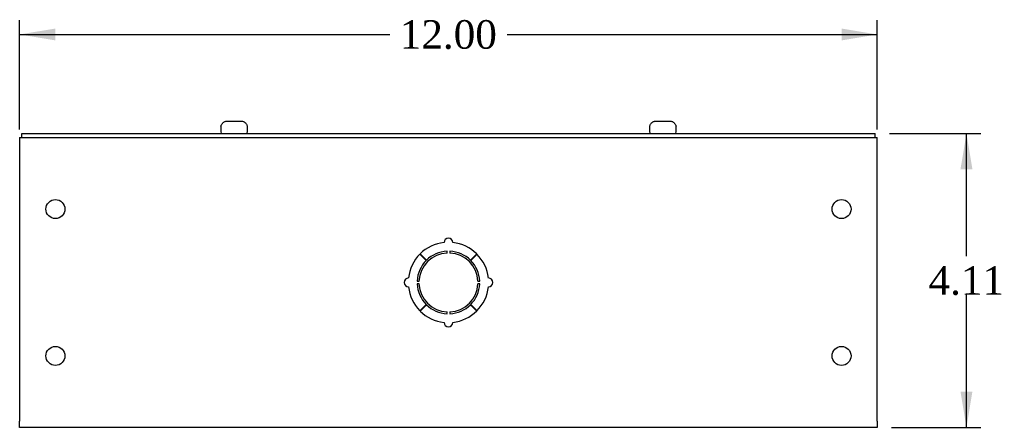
# Model space of a CAD drawing. Header units: inches. Extents: x 0.2 to 65.9, y -0.4 to 43.8.
# Tile 3 of 5: x 34.6 to 48.4, y 19.5 to 25.2. Entities that reach past the tile are written whole.
import ezdxf
from ezdxf.enums import TextEntityAlignment as Align

# ---------------------------------------------------------------- set-up
doc = ezdxf.new("R2010")
doc.units = ezdxf.units.IN
doc.header["$MEASUREMENT"] = 0
for name, color, linetype in [('COM56306-2', 7, 'Continuous'), ('COM70722-1', 7, 'Continuous'), ('Default', 7, 'Continuous'), ('SCS19515', 7, 'Continuous')]:
    doc.layers.add(name, color=color, linetype=linetype)
doc.styles.add('SEACAD_Times_New_Roman', font='times.ttf')
doc.dimstyles.new('HAMMOND_(STH_-_66x44)', dxfattribs={"dimtxt": 0.4, "dimasz": 0.5, "dimexe": 0.2, "dimexo": 0.2, "dimgap": 0.1, "dimtad": 0, "dimtih": 1, "dimtoh": 1, "dimzin": 0, "dimdsep": 46, "dimtxsty": 'SEACAD_Times_New_Roman', "dimblk1": '_SE_FILLED', "dimblk2": '_SE_FILLED', "dimsah": 1, "dimcen": 0.2, "dimadec": 0, "dimazin": 0, "dimtfac": 0.8, "dimtofl": 0, "dimtmove": 0, "dimatfit": 3, "dimfxl": 1, "dimtolj": 1, "dimtzin": 0, "dimarcsym": 0})

# ---------------------------------------------------------------- blocks, each defined once
blk = doc.blocks.new('SE3')
at = {"layer": 'COM56306-2', "color": 7, "linetype": 'Continuous'}
for p, q in [((34.66, 23.574), (46.597, 23.574)), ((34.66, 23.517), (34.66, 23.574)), ((46.597, 23.517), (46.597, 23.574)), ((34.66, 23.517), (46.597, 23.517))]:
    blk.add_line(p, q, dxfattribs=at)
at = {"layer": 'COM70722-1', "color": 7, "linetype": 'Continuous'}
for p, q in [((34.628, 23.517), (34.66, 23.517)), ((34.628, 23.517), (34.628, 23.431)), ((34.628, 23.431), (34.628, 19.546)), ((46.597, 23.517), (46.628, 23.517)), ((46.628, 23.431), (46.628, 23.517)), ((46.628, 19.546), (46.628, 23.431)), ((40.608, 21.901), (40.608, 21.926)), ((40.648, 21.926), (40.648, 21.901)), ((40.229, 21.885), (40.318, 21.797)), ((40.32, 21.8), (40.232, 21.888)), ((41.024, 21.888), (40.936, 21.8)), ((40.939, 21.797), (41.028, 21.885)), ((40.191, 21.509), (40.216, 21.509)), ((41.04, 21.509), (41.065, 21.509)), ((40.216, 21.469), (40.191, 21.469)), ((41.065, 21.469), (41.04, 21.469)), ((40.318, 21.181), (40.229, 21.093)), ((40.232, 21.089), (40.32, 21.178)), ((40.936, 21.178), (41.024, 21.089)), ((41.028, 21.093), (40.939, 21.181)), ((40.608, 21.052), (40.608, 21.077)), ((40.648, 21.077), (40.648, 21.052)), ((34.628, 19.46), (34.628, 19.546)), ((46.628, 19.46), (34.628, 19.46)), ((46.628, 19.546), (46.628, 19.46))]:
    blk.add_line(p, q, dxfattribs=at)
for centre in [(35.128, 22.517), (46.128, 22.517), (35.128, 20.46), (46.128, 20.46)]:
    blk.add_circle(centre, 0.133, dxfattribs=at)
for centre, radius, start, end in [((40.628, 21.489), 0.563, 96.3794, 134.75), ((40.628, 22.048), 0.0625, 0, 180), ((40.628, 21.489), 0.562, 45.25, 83.6206), ((40.628, 21.489), 0.438, 92.6201, 134.75), ((40.628, 21.489), 0.438, 45.25, 87.3799), ((40.628, 21.489), 0.563, 135.25, 173.6206), ((40.628, 21.489), 0.438, 135.25, 177.3799), ((40.628, 21.489), 0.413, 92.7791, 177.2209), ((40.628, 21.489), 0.413, 2.7791, 87.2209), ((40.628, 21.489), 0.438, 2.6201, 44.75), ((40.628, 21.489), 0.562, 6.3794, 44.75), ((40.069, 21.489), 0.0625, 90, 270), ((41.187, 21.489), 0.0625, 270, 90), ((40.628, 21.489), 0.563, 186.3794, 224.75), ((40.628, 21.489), 0.438, 182.6201, 224.75), ((40.628, 21.489), 0.413, 182.7791, 267.2209), ((40.628, 21.489), 0.413, 272.7791, 357.2209), ((40.628, 21.489), 0.438, 315.25, 357.3799), ((40.628, 21.489), 0.562, 315.25, 353.6206), ((40.628, 21.489), 0.563, 225.25, 263.6206), ((40.628, 21.489), 0.438, 225.25, 267.3799), ((40.628, 21.489), 0.438, 272.6201, 314.75), ((40.628, 21.489), 0.562, 276.3794, 314.75), ((40.628, 20.93), 0.0625, 180, 0)]:
    blk.add_arc(centre, radius, start, end, dxfattribs=at)
at = {"layer": 'SCS19515', "color": 7, "linetype": 'Continuous'}
for p, q in [((37.536, 23.749), (37.721, 23.749)), ((43.536, 23.749), (43.721, 23.749)), ((37.441, 23.659), (37.441, 23.599)), ((37.445, 23.674), (37.442, 23.674)), ((37.812, 23.674), (37.815, 23.674)), ((37.816, 23.599), (37.816, 23.659)), ((43.441, 23.659), (43.441, 23.599)), ((43.445, 23.674), (43.442, 23.674)), ((43.812, 23.674), (43.815, 23.674)), ((43.816, 23.599), (43.816, 23.659))]:
    blk.add_line(p, q, dxfattribs=at)
for centre, radius, start, end in [((37.531, 23.659), 0.09, 170.4059, 180), ((37.466, 23.599), 0.025, 180, 270), ((37.791, 23.599), 0.025, 270, 0), ((37.726, 23.659), 0.09, 0, 9.5941), ((43.531, 23.659), 0.09, 170.4059, 180), ((43.466, 23.599), 0.025, 180, 270), ((43.791, 23.599), 0.025, 270, 0), ((43.726, 23.659), 0.09, 0, 9.5941)]:
    blk.add_arc(centre, radius, start, end, dxfattribs=at)
for points in [[(37.445, 23.674), (37.446, 23.68), (37.447, 23.685), (37.451, 23.695), (37.453, 23.7), (37.458, 23.709), (37.461, 23.713), (37.468, 23.721), (37.472, 23.725), (37.48, 23.732), (37.485, 23.735), (37.494, 23.74), (37.499, 23.742), (37.509, 23.746), (37.514, 23.747), (37.525, 23.749), (37.53, 23.749), (37.536, 23.749)], [(37.721, 23.749), (37.727, 23.749), (37.732, 23.749), (37.742, 23.747), (37.748, 23.746), (37.758, 23.742), (37.763, 23.74), (37.772, 23.735), (37.776, 23.732), (37.785, 23.725), (37.789, 23.721), (37.796, 23.713), (37.799, 23.709), (37.804, 23.7), (37.806, 23.695), (37.81, 23.685), (37.811, 23.68), (37.812, 23.674)], [(43.445, 23.674), (43.446, 23.68), (43.447, 23.685), (43.451, 23.695), (43.453, 23.7), (43.458, 23.709), (43.461, 23.713), (43.468, 23.721), (43.472, 23.725), (43.48, 23.732), (43.485, 23.735), (43.494, 23.74), (43.499, 23.742), (43.509, 23.746), (43.514, 23.747), (43.525, 23.749), (43.53, 23.749), (43.536, 23.749)], [(43.721, 23.749), (43.727, 23.749), (43.732, 23.749), (43.742, 23.747), (43.748, 23.746), (43.758, 23.742), (43.763, 23.74), (43.772, 23.735), (43.776, 23.732), (43.785, 23.725), (43.789, 23.721), (43.796, 23.713), (43.799, 23.709), (43.804, 23.7), (43.806, 23.695), (43.81, 23.685), (43.811, 23.68), (43.812, 23.674)]]:
    blk.add_open_spline(points, degree=3, knots=[0, 0, 0, 0, 0.125, 0.125, 0.25, 0.25, 0.375, 0.375, 0.5, 0.5, 0.625, 0.625, 0.75, 0.75, 0.875, 0.875, 1, 1, 1, 1], dxfattribs=at)
blk = doc.blocks.new('DMBLK628')
at = {"layer": 'Default', "linetype": 'Continuous', "transparency": 16777216}
for points in [[(35.128, 25.045), (34.628, 24.962), (35.128, 24.879)], [(46.128, 25.045), (46.128, 24.879), (46.628, 24.962)]]:
    blk.add_hatch(color=7, dxfattribs=at).paths.add_polyline_path(points)
at = {"layer": 'Default', "color": 7, "linetype": 'Continuous', "transparency": 16777216}
for p, q in [((34.628, 23.631), (34.628, 25.162)), ((46.628, 23.631), (46.628, 25.162)), ((34.628, 24.962), (39.806, 24.962)), ((41.451, 24.962), (46.628, 24.962))]:
    blk.add_line(p, q, dxfattribs=at)
at = {"layer": 'Default', "color": 7, "linetype": 'Continuous', "transparency": 16777216, "style": 'SEACAD_Times_New_Roman'}
blk.add_text('12.00', height=0.4, dxfattribs=at).set_placement((39.946, 25.162), align=Align.TOP_LEFT)
blk = doc.blocks.new('_SE_FILLED')
at = {"color": 0}
blk.add_line((0, 0), (-1, 0), dxfattribs=at)
blk.add_solid([(0, 0), (-1, -0.1665), (-1, 0.1665), (0, 0)], dxfattribs=at)
blk = doc.blocks.new('DMBLK629')
at = {"layer": 'Default', "linetype": 'Continuous', "transparency": 16777216}
for points in [[(47.959, 23.074), (47.876, 23.574), (47.792, 23.074)], [(47.959, 19.96), (47.792, 19.96), (47.876, 19.46)]]:
    blk.add_hatch(color=7, dxfattribs=at).paths.add_polyline_path(points)
at = {"layer": 'Default', "color": 7, "linetype": 'Continuous', "transparency": 16777216}
for p, q in [((46.797, 23.574), (48.076, 23.574)), ((47.876, 21.857), (47.876, 23.574)), ((47.876, 19.46), (47.876, 21.317)), ((46.828, 19.46), (48.076, 19.46))]:
    blk.add_line(p, q, dxfattribs=at)
at = {"layer": 'Default', "color": 7, "linetype": 'Continuous', "transparency": 16777216, "style": 'SEACAD_Times_New_Roman'}
blk.add_text('4.11', height=0.4, dxfattribs=at).set_placement((47.345, 21.717), align=Align.TOP_LEFT)

msp = doc.modelspace()

# ---------------------------------------------------------------- block references
at = {"layer": 'Default'}
msp.add_blockref('SE3', (0, 0), dxfattribs=at)

# ---------------------------------------------------------------- dimensions: what is measured, and where the dimension line sits
at = {"layer": 'Default', "color": 7, "linetype": 'Continuous'}
for base, p1, p2, angle, picture, middle, dimtype in [((34.628, 24.962), (34.628, 23.431), (46.628, 23.431), 0, 'DMBLK628', (40.628, 24.962), 161), ((47.876, 23.574), (46.628, 19.46), (46.597, 23.574), 90, 'DMBLK629', (47.876, 21.517), 160)]:
    dim = msp.add_linear_dim(base=base, p1=p1, p2=p2, angle=angle, text='\\A1;<>', dimstyle='HAMMOND_(STH_-_66x44)', dxfattribs=at)
    dim.commit()
    dim.dimension.update_dxf_attribs({"geometry": picture, "text_midpoint": middle, "dimtype": dimtype})

doc.saveas('drawing.dxf')
